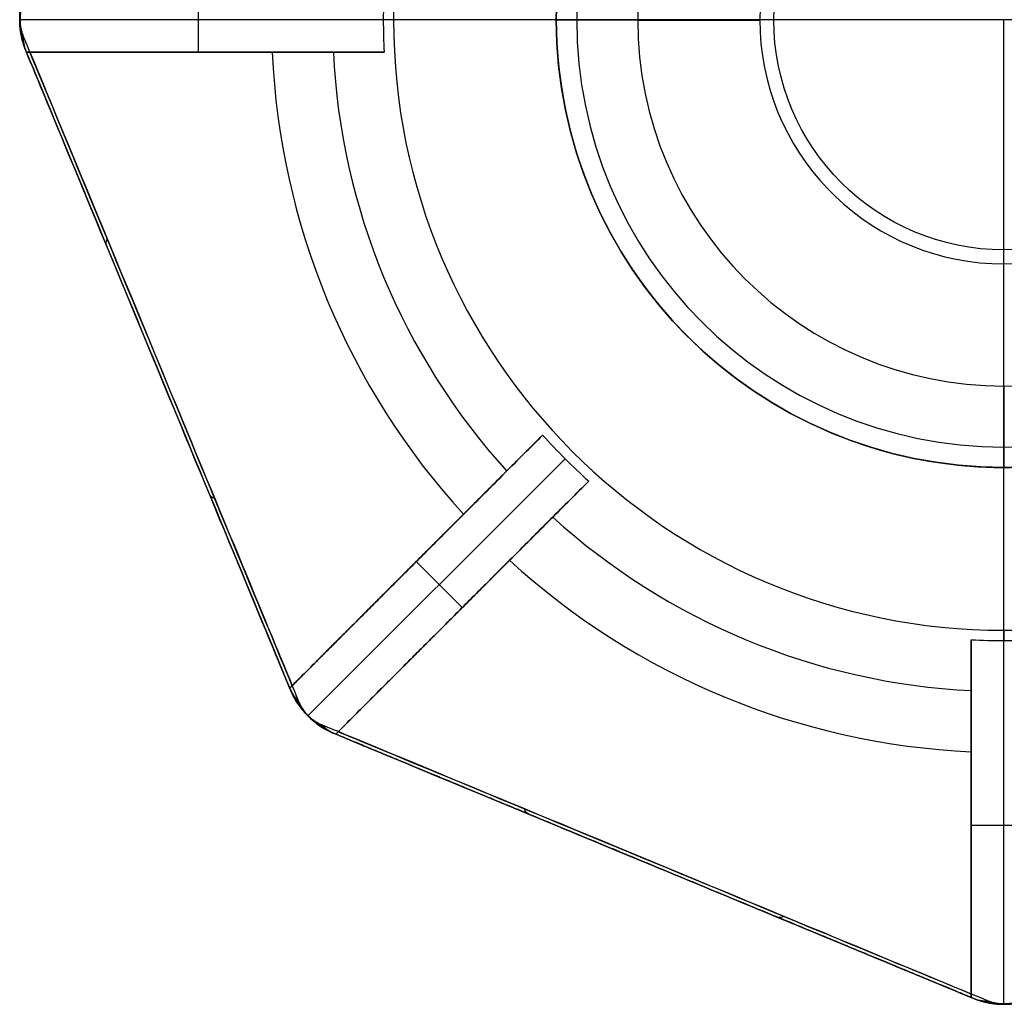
# Model space of a CAD drawing. Header units: millimetres. Extents: x -72 to 78, y -53 to 39.
# Tile 2 of 7: x -22 to 3, y -53 to -29. Entities that reach past the tile are written whole.
import ezdxf

# ---------------------------------------------------------------- set-up
doc = ezdxf.new("R2010")
doc.units = ezdxf.units.MM
doc.header["$MEASUREMENT"] = 0
doc.layers.add('INTF_1', color=7, linetype='Continuous', true_color=0x000000)
doc.layers.add('light', color=7, linetype='Continuous', true_color=0x000000)

msp = doc.modelspace()

# ---------------------------------------------------------------- linework, layer by layer
at = {"layer": 'INTF_1', "color": 150, "true_color": 0x0099ff}
for p, q in [((-21.534, -28.655, -63.466), (-21.534, -28.655, -5.051)), ((-8.345, -28.655, -80.425), (-8.345, -28.655, -82.425)), ((-6.345, -28.655, -80.425), (-8.345, -28.655, -80.425)), ((-8.345, -28.655, -82.425), (-8.345, -28.655, -80.425)), ((-6.345, -28.655, -63.785), (-6.345, -28.655, -80.425)), ((-6.345, -28.655, -80.425), (-6.345, -28.655, -63.785)), ((-6.345, -28.664, -63.785), (-3.345, -28.664, -63.785)), ((-21.382, -29.42, -64.021), (-21.382, -29.42, -5.051)), ((-21.368, -29.455, -5.051), (-21.382, -29.42, -5.051)), ((-21.382, -29.42, -5.051), (-21.382, -29.42, -64.021)), ((-21.382, -29.42, -25.051), (-14.883, -45.11, -25.051)), ((-21.368, -29.455, 14.013), (-21.368, -29.455, -5.051)), ((2.655, -37.655, -63.785), (2.655, -34.655, -63.785)), ((-18.133, -37.265, -69.816), (-18.133, -37.265, 19.714)), ((2.655, -37.655, -80.425), (2.655, -37.655, -63.785)), ((2.655, -37.655, -80.425), (2.655, -39.655, -80.425)), ((2.655, -39.655, -82.425), (2.655, -39.655, -80.425)), ((-14.883, -45.11, -5.051), (-14.897, -45.075, -5.051)), ((-14.897, -45.075, -5.051), (-14.897, -45.075, 14.013)), ((-14.883, -45.11, -64.021), (-14.883, -45.11, -5.051)), ((-14.883, -45.11, -5.051), (-14.883, -45.11, -64.021)), ((-13.766, -46.207, -5.051), (-13.801, -46.192, -5.051)), ((-13.801, -46.192, -5.051), (-13.801, -46.192, -64.021)), ((-13.801, -46.192, -25.051), (1.889, -52.691, -25.051)), ((-13.801, -46.192, -64.021), (-13.801, -46.192, -5.051)), ((-13.766, -46.207, 14.013), (-13.766, -46.207, -5.051)), ((-5.956, -49.442, -69.816), (-5.956, -49.442, 19.714)), ((1.889, -52.691, -5.051), (1.855, -52.677, -5.051)), ((1.855, -52.677, -5.051), (1.855, -52.677, 14.013)), ((1.889, -52.691, -64.021), (1.889, -52.691, -5.051)), ((1.889, -52.691, -5.051), (1.889, -52.691, -64.021)), ((2.655, -52.844, -63.466), (2.655, -52.844, -5.051))]:
    msp.add_line(p, q, dxfattribs=at)
at = {"layer": 'INTF_1'}
for p, q in [((-8.345, -28.655, -82.425), (-8.345, -28.655, -80.925)), ((-8.345, -28.655, -80.925), (-7.845, -28.655, -80.425)), ((-7.845, -28.655, -80.425), (-8.345, -28.655, -80.925)), ((-8.345, -28.655, -80.925), (-8.345, -28.655, -82.425)), ((-7.845, -28.655, -80.425), (-6.345, -28.655, -80.425)), ((-6.845, -28.655, -75.425), (-7.345, -28.655, -75.925)), ((2.655, -39.155, -80.425), (2.655, -37.655, -80.425)), ((2.655, -39.155, -80.425), (2.655, -39.655, -80.925)), ((2.655, -39.655, -82.425), (2.655, -39.655, -80.925))]:
    msp.add_line(p, q, dxfattribs=at)
for centre, radius in [((2.655, -28.655, -82.425), 11), ((2.655, -28.655, -84.386), 5.655)]:
    msp.add_circle(centre, radius, dxfattribs=at)
for centre, radius, start, end in [((2.655, -28.655, -80.925), 11, 0, 180), ((2.655, -28.655, -82.425), 11, 0, 180), ((2.655, -28.655, -81.675), 11, 0, 180), ((2.655, -28.655, -80.925), 11, 0, 180), ((2.655, -28.655, -80.425), 10.5, 0, 180), ((2.655, -28.655, -80.425), 10.5, 0, 180), ((2.655, -28.655, -80.425), 9, 0, 180), ((2.655, -28.655, -82.425), 11, 180, 0), ((2.655, -28.655, -80.925), 11, 180, 360), ((2.655, -28.655, -80.925), 11, 180, 360), ((2.655, -28.655, -82.425), 11, 180, 0), ((2.655, -28.655, -81.675), 11, 180, 0), ((2.655, -28.655, -80.425), 10.5, 180, 0), ((2.655, -28.655, -80.425), 10.5, 180, 0), ((2.655, -28.655, -80.425), 9, 180, 0)]:
    msp.add_arc(centre, radius, start, end, dxfattribs=at)
at = {"layer": 'INTF_1', "color": 150, "true_color": 0x0099ff}
for centre, radius, start, end in [((2.655, -28.655, -80.425), 11, 0, 180), ((2.655, -28.655, -81.425), 11, 0, 180), ((2.655, -28.655, -80.425), 11, 0, 180), ((2.655, -28.655, -80.425), 9, 0, 180), ((2.655, -28.655, -72.105), 9, 0, 180), ((2.655, -28.655, -80.425), 9, 0, 180), ((2.655, -28.655, -63.785), 9, 93.7838, 180), ((2.655, -28.655, -63.785), 9, 93.7838, 180), ((2.655, -28.655, -82.425), 11, 135, 180), ((2.655, -28.655, -82.425), 11, 135, 180), ((2.655, -28.655, -63.785), 6, 95.6809, 270), ((2.655, -28.655, -63.785), 6, 270, 84.3191), ((-19.534, -28.655, -5.051), 2, 157.5, 202.5), ((-19.534, -28.655, -34.536), 2, 157.5, 202.5), ((2.655, -28.655, -82.425), 11, 180, 315), ((2.655, -28.655, -80.425), 11, 180, 0), ((2.655, -28.655, -82.425), 11, 180, 315), ((2.655, -28.655, -80.425), 11, 180, 0), ((2.655, -28.655, -81.425), 11, 180, 0), ((2.655, -28.655, -63.785), 9, 180, 0), ((2.655, -28.655, -63.785), 9, 180, 0), ((2.655, -28.655, -80.425), 9, 180, 0), ((2.655, -28.655, -72.105), 9, 180, 0), ((2.655, -28.655, -80.425), 9, 180, 0), ((-13.035, -44.345, -34.536), 2, 202.5, 247.5), ((2.655, -50.844, -5.051), 2, 247.5, 292.5), ((2.655, -50.844, -34.536), 2, 247.5, 292.5)]:
    msp.add_arc(centre, radius, start, end, dxfattribs=at)
at = {"layer": 'INTF_1', "color": 150, "true_color": 0x0099ff, "extrusion": (1.00967e-15, 1, 7.06445e-16)}
msp.add_arc((-2.655, -60.697, -28.655), 24.354, 296.8512, 353.1896, dxfattribs=at)
at = {"layer": 'INTF_1', "extrusion": (-1.2394e-15, 1, -5.19127e-15)}
msp.add_arc((-2.655, -60.701, -28.655), 24.35, 270, 296.8557, dxfattribs=at)
at = {"layer": 'INTF_1', "extrusion": (-2.77578e-15, 1, -7.56806e-15)}
msp.add_arc((-2.655, -60.701, -28.655), 24.35, 270, 296.8557, dxfattribs=at)
at = {"layer": 'INTF_1', "extrusion": (-2.96969e-16, 1, -2.81449e-15)}
msp.add_arc((-2.655, -60.701, -28.655), 24.35, 243.1443, 270, dxfattribs=at)
at = {"layer": 'INTF_1', "extrusion": (1, 1.34433e-15, 2.07969e-15)}
msp.add_arc((-28.655, -60.701, 2.655), 24.35, 243.1443, 270, dxfattribs=at)
at = {"layer": 'INTF_1', "color": 150, "true_color": 0x0099ff, "extrusion": (-0.13949, 0.336756, 0.931202)}
msp.add_arc((30.013, -5.645, -66.541), 1, 337.0167, 359.9998, dxfattribs=at)
msp.add_arc((30.013, -5.645, -66.541), 1, 337.0167, 359.9998, dxfattribs=at)
at = {"layer": 'INTF_1', "color": 150, "true_color": 0x0099ff, "extrusion": (0.92388, 0.382683, -1.12722e-09)}
msp.add_arc((-27.489, -60.697, -30.934), 9.509, 201.377, 338.623, dxfattribs=at)
msp.add_arc((-27.489, -60.697, -30.934), 9.509, 201.377, 338.623, dxfattribs=at)
at = {"layer": 'INTF_1', "color": 150, "true_color": 0x0099ff, "extrusion": (0.92388, 0.382683, -1.11842e-09)}
msp.add_arc((-27.489, -60.697, -31.013), 9.119, 201.377, 338.623, dxfattribs=at)
msp.add_arc((-27.489, -60.697, -31.013), 9.119, 201.377, 338.623, dxfattribs=at)
at = {"layer": 'INTF_1', "color": 150, "true_color": 0x0099ff, "extrusion": (0.92388, 0.382683, 1.17943e-09)}
msp.add_arc((-27.489, 10.595, -31.013), 9.119, 22.0141, 157.9859, dxfattribs=at)
msp.add_arc((-27.489, 10.595, -31.013), 9.119, 22.0141, 157.9859, dxfattribs=at)
at = {"layer": 'INTF_1', "color": 150, "true_color": 0x0099ff, "extrusion": (-9.78521e-11, 1, -1.96998e-10)}
msp.add_arc((-2.655, 10.595, -29.455), 24.341, 10.4555, 42.3731, dxfattribs=at)
at = {"layer": 'INTF_1', "color": 150, "true_color": 0x0099ff, "extrusion": (0.92388, 0.382683, 1.20096e-09)}
msp.add_arc((-27.489, 10.595, -30.934), 9.509, 27.6787, 152.3213, dxfattribs=at)
msp.add_arc((-27.489, 10.595, -30.934), 9.509, 27.6787, 152.3213, dxfattribs=at)
at = {"layer": 'INTF_1', "color": 150, "true_color": 0x0099ff, "extrusion": (1.00645e-08, 1.21822e-08, 1)}
msp.add_arc((2.655, -28.655, 27), 18, 182.5473, 222.4527, dxfattribs=at)
at = {"layer": 'INTF_1', "color": 150, "true_color": 0x0099ff, "extrusion": (-0.356356, 0.860319, 0.364502)}
msp.add_arc((30.013, -55.62, -47.722), 1, 337.0169, 360, dxfattribs=at)
at = {"layer": 'INTF_1', "color": 150, "true_color": 0x0099ff, "extrusion": (1, -3.43159e-17, -9.47248e-17)}
msp.add_arc((-28.655, -60.697, 2.655), 24.354, 186.8104, 243.1482, dxfattribs=at)
at = {"layer": 'INTF_1', "color": 150, "true_color": 0x0099ff, "extrusion": (-0.356789, 0.861365, 0.361597)}
msp.add_arc((30.013, 28.937, -21.798), 1, 360, 22.9831, dxfattribs=at)
at = {"layer": 'INTF_1', "color": 150, "true_color": 0x0099ff, "extrusion": (-1.49562e-09, 1.57301e-08, 1)}
msp.add_arc((2.655, -28.655, 27), 18, 227.5473, 267.4527, dxfattribs=at)
at = {"layer": 'INTF_1', "color": 150, "true_color": 0x0099ff, "extrusion": (0.92388, 0.382683, -1.11925e-09)}
msp.add_arc((-27.489, -60.697, -31.013), 9.119, 201.377, 203.6194, dxfattribs=at)
at = {"layer": 'INTF_1', "color": 150, "true_color": 0x0099ff, "extrusion": (-2.62078e-09, -2.62078e-09, 1)}
msp.add_arc((-13.035, -44.345, -5.051), 2, 202.5, 247.5, dxfattribs=at)
at = {"layer": 'INTF_1', "color": 150, "true_color": 0x0099ff, "extrusion": (0.139488, -0.336757, 0.931203)}
msp.add_arc((-30.013, -56.841, -46.501), 1, 180.0002, 202.9833, dxfattribs=at)
msp.add_arc((-30.013, -56.841, -46.501), 1, 180.0002, 202.9833, dxfattribs=at)
at = {"layer": 'INTF_1', "color": 150, "true_color": 0x0099ff, "extrusion": (0.139489, -0.336756, 0.931202)}
msp.add_arc((-30.013, -56.841, -46.501), 1, 182.9811, 202.9831, dxfattribs=at)
at = {"layer": 'INTF_1', "color": 150, "true_color": 0x0099ff, "extrusion": (-0.336757, 0.139488, 0.931202)}
msp.add_arc((46.958, -18.748, -61.412), 1, 337.0167, 359.9998, dxfattribs=at)
msp.add_arc((46.958, -18.748, -61.412), 1, 337.0167, 359.9998, dxfattribs=at)
at = {"layer": 'INTF_1', "color": 150, "true_color": 0x0099ff, "extrusion": (0.382683, 0.92388, -1.07091e-09)}
msp.add_arc((-13.418, -60.697, -47.878), 9.509, 201.377, 338.623, dxfattribs=at)
msp.add_arc((-13.418, -60.697, -47.878), 9.509, 201.377, 338.623, dxfattribs=at)
at = {"layer": 'INTF_1', "color": 150, "true_color": 0x0099ff, "extrusion": (0.382683, 0.92388, 1.17939e-09)}
msp.add_arc((-13.418, 10.595, -47.958), 9.119, 22.0141, 157.9859, dxfattribs=at)
msp.add_arc((-13.418, 10.595, -47.958), 9.119, 22.0141, 157.9859, dxfattribs=at)
at = {"layer": 'INTF_1', "color": 150, "true_color": 0x0099ff, "extrusion": (0.382683, 0.92388, 1.20051e-09)}
msp.add_arc((-13.418, 10.595, -47.878), 9.509, 27.6787, 152.3213, dxfattribs=at)
msp.add_arc((-13.418, 10.595, -47.878), 9.509, 27.6787, 152.3213, dxfattribs=at)
at = {"layer": 'INTF_1', "color": 150, "true_color": 0x0099ff, "extrusion": (0.860319, -0.356356, -0.364502)}
msp.add_arc((-46.958, -60.749, 34.619), 1, 180, 202.9831, dxfattribs=at)
at = {"layer": 'INTF_1', "color": 150, "true_color": 0x0099ff, "extrusion": (0.861365, -0.356789, -0.361597)}
msp.add_arc((-46.958, 23.849, 8.679), 1, 157.0169, 180, dxfattribs=at)
at = {"layer": 'INTF_1', "color": 150, "true_color": 0x0099ff, "extrusion": (0.382683, 0.92388, -1.11913e-09)}
msp.add_arc((-13.418, -60.697, -47.958), 9.119, 201.377, 203.6335, dxfattribs=at)
at = {"layer": 'INTF_1', "color": 150, "true_color": 0x0099ff, "extrusion": (0.336756, -0.13949, 0.931203)}
msp.add_arc((-46.957, -43.738, -51.63), 1, 180.0002, 202.9833, dxfattribs=at)
msp.add_arc((-46.957, -43.738, -51.63), 1, 180.0002, 202.9833, dxfattribs=at)
at = {"layer": 'INTF_1', "color": 150, "true_color": 0x0099ff, "extrusion": (0.336756, -0.139489, 0.931202)}
msp.add_arc((-46.958, -43.738, -51.63), 1, 180.0007, 202.9831, dxfattribs=at)
at = {"layer": 'INTF_1', "color": 150, "true_color": 0x0099ff}
for points, knots in [([(-21.382, -27.889, -64.021), (-21.399, -27.929, -63.966), (-21.43, -28.012, -63.858), (-21.467, -28.133, -63.726), (-21.49, -28.234, -63.638), (-21.503, -28.3, -63.59), (-21.512, -28.355, -63.554), (-21.52, -28.415, -63.522), (-21.526, -28.472, -63.498), (-21.53, -28.523, -63.483), (-21.533, -28.564, -63.474), (-21.534, -28.607, -63.468), (-21.535, -28.651, -63.466), (-21.534, -28.697, -63.467), (-21.533, -28.74, -63.473), (-21.531, -28.781, -63.482), (-21.527, -28.832, -63.497), (-21.521, -28.891, -63.52), (-21.51, -28.971, -63.563), (-21.494, -29.058, -63.623), (-21.467, -29.175, -63.725), (-21.43, -29.296, -63.857), (-21.399, -29.38, -63.966), (-21.382, -29.42, -64.021)], [0, 0, 0, 0, 0.125, 0.25, 0.3125, 0.34375, 0.375, 0.40625, 0.4375, 0.453125, 0.46875, 0.484375, 0.5, 0.515625, 0.53125, 0.546875, 0.5625, 0.59375, 0.625, 0.6875, 0.75, 0.875, 1, 1, 1, 1]), ([(-21.382, -29.42, -64.021), (-21.399, -29.38, -63.966), (-21.43, -29.296, -63.857), (-21.467, -29.175, -63.725), (-21.494, -29.058, -63.623), (-21.51, -28.971, -63.563), (-21.521, -28.891, -63.52), (-21.527, -28.832, -63.497), (-21.531, -28.781, -63.482), (-21.533, -28.74, -63.473), (-21.534, -28.697, -63.467), (-21.535, -28.651, -63.466), (-21.534, -28.607, -63.468), (-21.533, -28.564, -63.474), (-21.53, -28.523, -63.483), (-21.526, -28.472, -63.498), (-21.52, -28.415, -63.522), (-21.512, -28.355, -63.554), (-21.503, -28.3, -63.59), (-21.49, -28.234, -63.638), (-21.467, -28.133, -63.726), (-21.43, -28.012, -63.858), (-21.399, -27.929, -63.966), (-21.382, -27.889, -64.021)], [-1, -1, -1, -1, -0.875, -0.75, -0.6875, -0.625, -0.59375, -0.5625, -0.546875, -0.53125, -0.515625, -0.5, -0.484375, -0.46875, -0.453125, -0.4375, -0.40625, -0.375, -0.34375, -0.3125, -0.25, -0.125, 0, 0, 0, 0]), ([(-21.435, -28.068, -64.093), (-21.445, -28.099, -64.037), (-21.466, -28.164, -63.926), (-21.489, -28.257, -63.792), (-21.504, -28.334, -63.702), (-21.512, -28.384, -63.652), (-21.518, -28.426, -63.616), (-21.524, -28.472, -63.583), (-21.527, -28.516, -63.559), (-21.53, -28.555, -63.543), (-21.531, -28.586, -63.533), (-21.532, -28.619, -63.527), (-21.533, -28.652, -63.525), (-21.532, -28.687, -63.527), (-21.532, -28.719, -63.533), (-21.53, -28.751, -63.542), (-21.528, -28.79, -63.557), (-21.524, -28.834, -63.581), (-21.517, -28.896, -63.625), (-21.507, -28.962, -63.687), (-21.489, -29.052, -63.79), (-21.466, -29.145, -63.926), (-21.445, -29.21, -64.037), (-21.435, -29.241, -64.093)], [0.1104, 0.1104, 0.1104, 0.1104, 0.368407, 0.626415, 0.755419, 0.819921, 0.884423, 0.948925, 1.013427, 1.045678, 1.077929, 1.11018, 1.142431, 1.174682, 1.206933, 1.239184, 1.271435, 1.335937, 1.400438, 1.529442, 1.658446, 1.916454, 2.174462, 2.174462, 2.174462, 2.174462]), ([(-21.448, -28.256, -64.163), (-21.457, -28.276, -64.106), (-21.473, -28.32, -63.993), (-21.492, -28.383, -63.856), (-21.504, -28.435, -63.764), (-21.511, -28.47, -63.714), (-21.516, -28.498, -63.677), (-21.52, -28.53, -63.643), (-21.523, -28.56, -63.618), (-21.525, -28.586, -63.602), (-21.526, -28.607, -63.593), (-21.527, -28.63, -63.587), (-21.527, -28.653, -63.584), (-21.527, -28.677, -63.586), (-21.526, -28.699, -63.592), (-21.525, -28.721, -63.601), (-21.523, -28.747, -63.617), (-21.52, -28.778, -63.641), (-21.515, -28.82, -63.686), (-21.506, -28.865, -63.749), (-21.492, -28.926, -63.854), (-21.473, -28.989, -63.992), (-21.457, -29.033, -64.106), (-21.448, -29.054, -64.163)], [-0.9999999, -0.9999999, -0.9999999, -0.9999999, -0.875, -0.75, -0.6875, -0.65625, -0.625, -0.59375, -0.5625, -0.546875, -0.53125, -0.515625, -0.5, -0.484375, -0.46875, -0.453125, -0.4375, -0.40625, -0.375, -0.3124999, -0.2499999, -0.1249999, 0, 0, 0, 0]), ([(-21.448, -29.054, -64.163), (-21.457, -29.033, -64.106), (-21.473, -28.989, -63.992), (-21.492, -28.926, -63.854), (-21.506, -28.865, -63.749), (-21.515, -28.82, -63.686), (-21.52, -28.778, -63.641), (-21.523, -28.747, -63.617), (-21.525, -28.721, -63.601), (-21.526, -28.699, -63.592), (-21.527, -28.677, -63.586), (-21.527, -28.653, -63.584), (-21.527, -28.63, -63.587), (-21.526, -28.607, -63.593), (-21.525, -28.586, -63.602), (-21.523, -28.56, -63.618), (-21.52, -28.53, -63.643), (-21.516, -28.498, -63.677), (-21.511, -28.47, -63.714), (-21.504, -28.435, -63.764), (-21.492, -28.383, -63.856), (-21.473, -28.32, -63.993), (-21.457, -28.276, -64.106), (-21.448, -28.256, -64.163)], [0, 0, 0, 0, 0.1249999, 0.2499999, 0.3124999, 0.375, 0.40625, 0.4375, 0.453125, 0.46875, 0.484375, 0.5, 0.515625, 0.53125, 0.546875, 0.5625, 0.59375, 0.625, 0.65625, 0.6875, 0.75, 0.875, 0.9999999, 0.9999999, 0.9999999, 0.9999999]), ([(-21.527, -28.676, -63.587), (-21.529, -28.68, -63.567), (-21.533, -28.686, -63.527), (-21.534, -28.693, -63.488), (-21.534, -28.696, -63.468)], [0.0849886, 0.0849886, 0.0849886, 0.0849886, 0.2990096, 0.5130306, 0.5130306, 0.5130306, 0.5130306]), ([(-21.526, -28.699, -63.592), (-21.529, -28.706, -63.573), (-21.532, -28.719, -63.533), (-21.533, -28.733, -63.493), (-21.533, -28.74, -63.474)], [0.0849886, 0.0849886, 0.0849886, 0.0849886, 0.2990096, 0.5130306, 0.5130306, 0.5130306, 0.5130306]), ([(-21.525, -28.72, -63.601), (-21.528, -28.731, -63.582), (-21.531, -28.751, -63.542), (-21.531, -28.771, -63.502), (-21.53, -28.781, -63.482)], [0.0849886, 0.0849886, 0.0849886, 0.0849886, 0.2990096, 0.5130306, 0.5130306, 0.5130306, 0.5130306]), ([(-21.524, -28.74, -63.613), (-21.526, -28.754, -63.593), (-21.529, -28.78, -63.553), (-21.529, -28.806, -63.513), (-21.528, -28.819, -63.493)], [0.0849886, 0.0849886, 0.0849886, 0.0849886, 0.2990096, 0.5130306, 0.5130306, 0.5130306, 0.5130306]), ([(-21.52, -28.777, -63.642), (-21.523, -28.796, -63.622), (-21.525, -28.833, -63.582), (-21.523, -28.871, -63.541), (-21.521, -28.889, -63.521)], [0.0849886, 0.0849886, 0.0849886, 0.0849886, 0.2990096, 0.5130306, 0.5130306, 0.5130306, 0.5130306]), ([(-21.516, -28.809, -63.675), (-21.518, -28.832, -63.655), (-21.52, -28.88, -63.614), (-21.516, -28.927, -63.573), (-21.512, -28.95, -63.553)], [0.0849886, 0.0849886, 0.0849886, 0.0849886, 0.2990096, 0.5130306, 0.5130306, 0.5130306, 0.5130306]), ([(-21.506, -28.863, -63.749), (-21.509, -28.896, -63.729), (-21.509, -28.96, -63.687), (-21.5, -29.024, -63.645), (-21.494, -29.055, -63.624)], [0.0849886, 0.0849886, 0.0849886, 0.0849886, 0.2990096, 0.5130306, 0.5130306, 0.5130306, 0.5130306]), ([(-21.496, -28.91, -63.828), (-21.498, -28.949, -63.808), (-21.497, -29.028, -63.765), (-21.483, -29.106, -63.721), (-21.474, -29.144, -63.7)], [0.0849886, 0.0849886, 0.0849886, 0.0849886, 0.2990096, 0.5130306, 0.5130306, 0.5130306, 0.5130306]), ([(-21.473, -28.987, -63.993), (-21.475, -29.039, -63.972), (-21.47, -29.143, -63.927), (-21.446, -29.244, -63.881), (-21.43, -29.293, -63.858)], [0.0849886, 0.0849886, 0.0849886, 0.0849886, 0.2990096, 0.5130306, 0.5130306, 0.5130306, 0.5130306]), ([(-21.282, -29.455, 15.013), (-21.301, -29.455, 14.909), (-21.333, -29.455, 14.697), (-21.361, -29.455, 14.364), (-21.368, -29.455, 14.132), (-21.368, -29.455, 14.013)], [0.0000001, 0.0000001, 0.0000001, 0.0000001, 0.3333333, 0.6666667, 1, 1, 1, 1]), ([(-14.897, -45.075, 14.013), (-14.897, -45.075, 14.132), (-14.893, -45.071, 14.364), (-14.873, -45.051, 14.698), (-14.85, -45.028, 14.909), (-14.837, -45.015, 15.013)], [0, 0, 0, 0, 0.3333333, 0.6666667, 0.9999999, 0.9999999, 0.9999999, 0.9999999]), ([(-14.883, -45.11, -64.021), (-14.867, -45.15, -63.966), (-14.83, -45.231, -63.858), (-14.77, -45.342, -63.726), (-14.716, -45.43, -63.638), (-14.678, -45.486, -63.59), (-14.646, -45.531, -63.554), (-14.609, -45.579, -63.522), (-14.573, -45.624, -63.498), (-14.54, -45.663, -63.483), (-14.512, -45.694, -63.474), (-14.483, -45.725, -63.468), (-14.452, -45.757, -63.466), (-14.42, -45.788, -63.467), (-14.388, -45.818, -63.473), (-14.357, -45.846, -63.482), (-14.319, -45.879, -63.497), (-14.273, -45.916, -63.52), (-14.208, -45.965, -63.563), (-14.136, -46.015, -63.623), (-14.034, -46.079, -63.725), (-13.922, -46.139, -63.857), (-13.84, -46.176, -63.966), (-13.801, -46.192, -64.021)], [0, 0, 0, 0, 0.125, 0.25, 0.3125, 0.34375, 0.375, 0.40625, 0.4375, 0.453125, 0.46875, 0.484375, 0.5, 0.515625, 0.53125, 0.546875, 0.5625, 0.59375, 0.625, 0.6875, 0.75, 0.875, 1, 1, 1, 1]), ([(-13.801, -46.192, -64.021), (-13.84, -46.176, -63.966), (-13.922, -46.139, -63.857), (-14.034, -46.079, -63.725), (-14.136, -46.015, -63.623), (-14.208, -45.965, -63.563), (-14.273, -45.916, -63.52), (-14.319, -45.879, -63.497), (-14.357, -45.846, -63.482), (-14.388, -45.818, -63.473), (-14.42, -45.788, -63.467), (-14.452, -45.757, -63.466), (-14.483, -45.725, -63.468), (-14.512, -45.694, -63.474), (-14.54, -45.663, -63.483), (-14.573, -45.624, -63.498), (-14.609, -45.579, -63.522), (-14.646, -45.531, -63.554), (-14.678, -45.486, -63.59), (-14.716, -45.43, -63.638), (-14.77, -45.342, -63.726), (-14.83, -45.231, -63.858), (-14.867, -45.15, -63.966), (-14.883, -45.11, -64.021)], [-1, -1, -1, -1, -0.875, -0.75, -0.6875, -0.625, -0.59375, -0.5625, -0.546875, -0.53125, -0.515625, -0.5, -0.484375, -0.46875, -0.453125, -0.4375, -0.40625, -0.375, -0.34375, -0.3125, -0.25, -0.125, 0, 0, 0, 0]), ([(-14.642, -45.48, -63.994), (-14.68, -45.445, -63.972), (-14.75, -45.367, -63.928), (-14.805, -45.279, -63.881), (-14.827, -45.233, -63.859)], [0.0849886, 0.0849886, 0.0849886, 0.0849886, 0.2990096, 0.5130306, 0.5130306, 0.5130306, 0.5130306]), ([(-14.794, -45.274, -64.093), (-14.779, -45.303, -64.037), (-14.748, -45.363, -63.926), (-14.699, -45.445, -63.792), (-14.655, -45.511, -63.702), (-14.625, -45.552, -63.652), (-14.6, -45.586, -63.616), (-14.571, -45.622, -63.583), (-14.543, -45.656, -63.559), (-14.517, -45.685, -63.543), (-14.496, -45.708, -63.533), (-14.474, -45.732, -63.527), (-14.45, -45.756, -63.525), (-14.426, -45.78, -63.527), (-14.402, -45.803, -63.533), (-14.378, -45.824, -63.542), (-14.349, -45.85, -63.557), (-14.315, -45.879, -63.581), (-14.267, -45.917, -63.625), (-14.213, -45.957, -63.687), (-14.137, -46.008, -63.79), (-14.054, -46.057, -63.926), (-13.994, -46.089, -64.037), (-13.964, -46.103, -64.093)], [0.1104, 0.1104, 0.1104, 0.1104, 0.368407, 0.626415, 0.755419, 0.819921, 0.884423, 0.948925, 1.013427, 1.045678, 1.077929, 1.11018, 1.142431, 1.174682, 1.206933, 1.239184, 1.271435, 1.335937, 1.400438, 1.529442, 1.658446, 1.916454, 2.174462, 2.174462, 2.174462, 2.174462]), ([(-14.603, -45.55, -63.83), (-14.633, -45.524, -63.809), (-14.688, -45.467, -63.767), (-14.733, -45.402, -63.723), (-14.754, -45.368, -63.701)], [0.0849886, 0.0849886, 0.0849886, 0.0849886, 0.2990096, 0.5130306, 0.5130306, 0.5130306, 0.5130306]), ([(-14.578, -45.59, -63.752), (-14.603, -45.569, -63.731), (-14.649, -45.523, -63.689), (-14.688, -45.472, -63.647), (-14.706, -45.445, -63.626)], [0.0849886, 0.0849886, 0.0849886, 0.0849886, 0.2990096, 0.5130306, 0.5130306, 0.5130306, 0.5130306]), ([(-14.563, -45.612, -63.714), (-14.585, -45.593, -63.693), (-14.626, -45.554, -63.652), (-14.661, -45.51, -63.611), (-14.677, -45.486, -63.59)], [0.0849886, 0.0849886, 0.0849886, 0.0849886, 0.2990096, 0.5130306, 0.5130306, 0.5130306, 0.5130306]), ([(-14.671, -45.416, -64.163), (-14.662, -45.436, -64.106), (-14.643, -45.479, -63.993), (-14.612, -45.537, -63.856), (-14.583, -45.583, -63.764), (-14.564, -45.611, -63.714), (-14.547, -45.635, -63.677), (-14.528, -45.66, -63.643), (-14.509, -45.684, -63.618), (-14.492, -45.704, -63.602), (-14.477, -45.72, -63.593), (-14.462, -45.736, -63.587), (-14.446, -45.753, -63.584), (-14.429, -45.769, -63.586), (-14.413, -45.785, -63.592), (-14.396, -45.799, -63.601), (-14.376, -45.817, -63.617), (-14.353, -45.836, -63.641), (-14.319, -45.862, -63.686), (-14.281, -45.888, -63.749), (-14.228, -45.921, -63.854), (-14.17, -45.952, -63.992), (-14.127, -45.971, -64.106), (-14.106, -45.98, -64.163)], [-0.9999999, -0.9999999, -0.9999999, -0.9999999, -0.875, -0.75, -0.6875, -0.65625, -0.625, -0.59375, -0.5625, -0.546875, -0.53125, -0.515625, -0.5, -0.484375, -0.46875, -0.453125, -0.4375, -0.40625, -0.375, -0.3124999, -0.2499999, -0.1249999, 0, 0, 0, 0]), ([(-14.106, -45.98, -64.163), (-14.127, -45.971, -64.106), (-14.17, -45.952, -63.992), (-14.228, -45.921, -63.854), (-14.281, -45.888, -63.749), (-14.319, -45.862, -63.686), (-14.353, -45.836, -63.641), (-14.376, -45.817, -63.617), (-14.396, -45.799, -63.601), (-14.413, -45.785, -63.592), (-14.429, -45.769, -63.586), (-14.446, -45.753, -63.584), (-14.462, -45.736, -63.587), (-14.477, -45.72, -63.593), (-14.492, -45.704, -63.602), (-14.509, -45.684, -63.618), (-14.528, -45.66, -63.643), (-14.547, -45.635, -63.677), (-14.564, -45.611, -63.714), (-14.583, -45.583, -63.764), (-14.612, -45.537, -63.856), (-14.643, -45.479, -63.993), (-14.662, -45.436, -64.106), (-14.671, -45.416, -64.163)], [0, 0, 0, 0, 0.1249999, 0.2499999, 0.3124999, 0.375, 0.40625, 0.4375, 0.453125, 0.46875, 0.484375, 0.5, 0.515625, 0.53125, 0.546875, 0.5625, 0.59375, 0.625, 0.65625, 0.6875, 0.75, 0.875, 0.9999999, 0.9999999, 0.9999999, 0.9999999]), ([(-14.547, -45.635, -63.677), (-14.565, -45.62, -63.657), (-14.6, -45.587, -63.617), (-14.631, -45.551, -63.575), (-14.645, -45.531, -63.555)], [0.0849886, 0.0849886, 0.0849886, 0.0849886, 0.2990096, 0.5130306, 0.5130306, 0.5130306, 0.5130306]), ([(-14.527, -45.661, -63.644), (-14.542, -45.649, -63.624), (-14.571, -45.624, -63.584), (-14.596, -45.595, -63.543), (-14.608, -45.58, -63.523)], [0.0849886, 0.0849886, 0.0849886, 0.0849886, 0.2990096, 0.5130306, 0.5130306, 0.5130306, 0.5130306]), ([(-14.504, -45.689, -63.615), (-14.516, -45.681, -63.595), (-14.537, -45.664, -63.555), (-14.556, -45.644, -63.515), (-14.564, -45.634, -63.495)], [0.0849886, 0.0849886, 0.0849886, 0.0849886, 0.2990096, 0.5130306, 0.5130306, 0.5130306, 0.5130306]), ([(-14.491, -45.704, -63.603), (-14.5, -45.698, -63.583), (-14.517, -45.686, -63.543), (-14.532, -45.671, -63.503), (-14.539, -45.663, -63.483)], [0.0849886, 0.0849886, 0.0849886, 0.0849886, 0.2990096, 0.5130306, 0.5130306, 0.5130306, 0.5130306]), ([(-14.477, -45.72, -63.593), (-14.484, -45.716, -63.574), (-14.496, -45.709, -63.534), (-14.507, -45.699, -63.494), (-14.512, -45.694, -63.474)], [0.0849886, 0.0849886, 0.0849886, 0.0849886, 0.2990096, 0.5130306, 0.5130306, 0.5130306, 0.5130306]), ([(-14.462, -45.736, -63.587), (-14.466, -45.735, -63.568), (-14.474, -45.732, -63.528), (-14.48, -45.728, -63.488), (-14.483, -45.725, -63.469)], [0.0849886, 0.0849886, 0.0849886, 0.0849886, 0.2990096, 0.5130306, 0.5130306, 0.5130306, 0.5130306]), ([(-14.446, -45.753, -63.585), (-14.448, -45.754, -63.565), (-14.45, -45.756, -63.526), (-14.452, -45.757, -63.486), (-14.452, -45.757, -63.466)], [0.0849886, 0.0849886, 0.0849886, 0.0849886, 0.2990096, 0.5130306, 0.5130306, 0.5130306, 0.5130306]), ([(-14.429, -45.769, -63.587), (-14.428, -45.773, -63.567), (-14.426, -45.78, -63.527), (-14.422, -45.786, -63.488), (-14.42, -45.788, -63.468)], [0.0849886, 0.0849886, 0.0849886, 0.0849886, 0.2990096, 0.5130306, 0.5130306, 0.5130306, 0.5130306]), ([(-14.353, -45.835, -63.642), (-14.341, -45.85, -63.622), (-14.317, -45.878, -63.582), (-14.289, -45.903, -63.541), (-14.274, -45.915, -63.521)], [0.0849886, 0.0849886, 0.0849886, 0.0849886, 0.2990096, 0.5130306, 0.5130306, 0.5130306, 0.5130306]), ([(-14.328, -45.855, -63.675), (-14.312, -45.873, -63.655), (-14.28, -45.908, -63.614), (-14.244, -45.938, -63.573), (-14.225, -45.952, -63.553)], [0.0849886, 0.0849886, 0.0849886, 0.0849886, 0.2990096, 0.5130306, 0.5130306, 0.5130306, 0.5130306]), ([(-14.282, -45.887, -63.749), (-14.261, -45.911, -63.729), (-14.215, -45.957, -63.687), (-14.164, -45.996, -63.645), (-14.138, -46.013, -63.624)], [0.0849886, 0.0849886, 0.0849886, 0.0849886, 0.2990096, 0.5130306, 0.5130306, 0.5130306, 0.5130306]), ([(-14.242, -45.912, -63.828), (-14.216, -45.941, -63.808), (-14.159, -45.996, -63.765), (-14.094, -46.042, -63.721), (-14.061, -46.062, -63.7)], [0.0849886, 0.0849886, 0.0849886, 0.0849886, 0.2990096, 0.5130306, 0.5130306, 0.5130306, 0.5130306]), ([(-14.171, -45.951, -63.993), (-14.136, -45.989, -63.972), (-14.058, -46.059, -63.927), (-13.97, -46.114, -63.881), (-13.924, -46.136, -63.858)], [0.0849886, 0.0849886, 0.0849886, 0.0849886, 0.2990096, 0.5130306, 0.5130306, 0.5130306, 0.5130306]), ([(-13.705, -46.146, 15.013), (-13.719, -46.16, 14.909), (-13.741, -46.182, 14.697), (-13.762, -46.202, 14.364), (-13.766, -46.207, 14.132), (-13.766, -46.207, 14.013)], [0.0000001, 0.0000001, 0.0000001, 0.0000001, 0.3333333, 0.6666667, 1, 1, 1, 1]), ([(1.855, -52.677, 14.013), (1.855, -52.677, 14.132), (1.855, -52.671, 14.364), (1.855, -52.642, 14.698), (1.855, -52.61, 14.909), (1.855, -52.591, 15.013)], [0, 0, 0, 0, 0.3333334, 0.6666667, 0.9999999, 0.9999999, 0.9999999, 0.9999999]), ([(1.889, -52.691, -64.021), (1.929, -52.708, -63.966), (2.012, -52.739, -63.858), (2.133, -52.776, -63.726), (2.234, -52.799, -63.638), (2.3, -52.812, -63.59), (2.355, -52.821, -63.554), (2.415, -52.83, -63.522), (2.472, -52.836, -63.498), (2.523, -52.839, -63.483), (2.564, -52.842, -63.474), (2.607, -52.843, -63.468), (2.651, -52.844, -63.466), (2.697, -52.843, -63.467), (2.74, -52.842, -63.473), (2.781, -52.84, -63.482), (2.832, -52.836, -63.497), (2.891, -52.83, -63.52), (2.971, -52.819, -63.563), (3.058, -52.803, -63.623), (3.175, -52.776, -63.725), (3.296, -52.74, -63.857), (3.38, -52.708, -63.966), (3.42, -52.691, -64.021)], [0, 0, 0, 0, 0.125, 0.25, 0.3125, 0.34375, 0.375, 0.40625, 0.4375, 0.453125, 0.46875, 0.484375, 0.5, 0.515625, 0.53125, 0.546875, 0.5625, 0.59375, 0.625, 0.6875, 0.75, 0.875, 1, 1, 1, 1]), ([(3.42, -52.691, -64.021), (3.38, -52.708, -63.966), (3.296, -52.74, -63.857), (3.175, -52.776, -63.725), (3.058, -52.803, -63.623), (2.971, -52.819, -63.563), (2.891, -52.83, -63.52), (2.832, -52.836, -63.497), (2.781, -52.84, -63.482), (2.74, -52.842, -63.473), (2.697, -52.843, -63.467), (2.651, -52.844, -63.466), (2.607, -52.843, -63.468), (2.564, -52.842, -63.474), (2.523, -52.839, -63.483), (2.472, -52.836, -63.498), (2.415, -52.83, -63.522), (2.355, -52.821, -63.554), (2.3, -52.812, -63.59), (2.234, -52.799, -63.638), (2.133, -52.776, -63.726), (2.012, -52.739, -63.858), (1.929, -52.708, -63.966), (1.889, -52.691, -64.021)], [-1, -1, -1, -1, -0.875, -0.75, -0.6875, -0.625, -0.59375, -0.5625, -0.546875, -0.53125, -0.515625, -0.5, -0.484375, -0.46875, -0.453125, -0.4375, -0.40625, -0.375, -0.34375, -0.3125, -0.25, -0.125, 0, 0, 0, 0]), ([(2.321, -52.782, -63.994), (2.27, -52.784, -63.972), (2.165, -52.779, -63.928), (2.064, -52.755, -63.881), (2.016, -52.739, -63.859)], [0.0849886, 0.0849886, 0.0849886, 0.0849886, 0.2990096, 0.5130306, 0.5130306, 0.5130306, 0.5130306]), ([(2.068, -52.744, -64.093), (2.099, -52.754, -64.037), (2.164, -52.775, -63.926), (2.257, -52.798, -63.792), (2.334, -52.814, -63.702), (2.384, -52.822, -63.652), (2.426, -52.828, -63.616), (2.472, -52.833, -63.583), (2.516, -52.837, -63.559), (2.555, -52.839, -63.543), (2.586, -52.841, -63.533), (2.619, -52.842, -63.527), (2.652, -52.842, -63.525), (2.687, -52.842, -63.527), (2.719, -52.841, -63.533), (2.751, -52.839, -63.542), (2.79, -52.837, -63.557), (2.834, -52.833, -63.581), (2.896, -52.826, -63.625), (2.962, -52.816, -63.687), (3.052, -52.799, -63.79), (3.145, -52.775, -63.926), (3.21, -52.755, -64.037), (3.241, -52.744, -64.093)], [0.1104, 0.1104, 0.1104, 0.1104, 0.368407, 0.626415, 0.755419, 0.819921, 0.884423, 0.948925, 1.013427, 1.045678, 1.077929, 1.11018, 1.142431, 1.174682, 1.206933, 1.239184, 1.271435, 1.335937, 1.400438, 1.529442, 1.658446, 1.916454, 2.174462, 2.174462, 2.174462, 2.174462]), ([(2.399, -52.805, -63.83), (2.359, -52.807, -63.809), (2.28, -52.806, -63.767), (2.202, -52.792, -63.723), (2.164, -52.782, -63.701)], [0.0849886, 0.0849886, 0.0849886, 0.0849886, 0.2990096, 0.5130306, 0.5130306, 0.5130306, 0.5130306]), ([(2.444, -52.815, -63.752), (2.412, -52.818, -63.731), (2.347, -52.818, -63.689), (2.283, -52.809, -63.647), (2.251, -52.803, -63.626)], [0.0849886, 0.0849886, 0.0849886, 0.0849886, 0.2990096, 0.5130306, 0.5130306, 0.5130306, 0.5130306]), ([(3.054, -52.757, -64.163), (3.033, -52.766, -64.106), (2.989, -52.782, -63.992), (2.926, -52.802, -63.854), (2.865, -52.816, -63.749), (2.82, -52.824, -63.686), (2.778, -52.83, -63.641), (2.747, -52.833, -63.617), (2.721, -52.835, -63.601), (2.699, -52.836, -63.592), (2.677, -52.836, -63.586), (2.653, -52.837, -63.584), (2.63, -52.836, -63.587), (2.607, -52.836, -63.593), (2.586, -52.834, -63.602), (2.56, -52.832, -63.618), (2.53, -52.829, -63.643), (2.498, -52.825, -63.677), (2.47, -52.82, -63.714), (2.435, -52.814, -63.764), (2.383, -52.801, -63.856), (2.32, -52.782, -63.993), (2.276, -52.766, -64.106), (2.256, -52.757, -64.163)], [0, 0, 0, 0, 0.1249999, 0.2499999, 0.3124999, 0.375, 0.40625, 0.4375, 0.453125, 0.46875, 0.484375, 0.5, 0.515625, 0.53125, 0.546875, 0.5625, 0.59375, 0.625, 0.65625, 0.6875, 0.75, 0.875, 0.9999999, 0.9999999, 0.9999999, 0.9999999]), ([(2.256, -52.757, -64.163), (2.276, -52.766, -64.106), (2.32, -52.782, -63.993), (2.383, -52.801, -63.856), (2.435, -52.814, -63.764), (2.47, -52.82, -63.714), (2.498, -52.825, -63.677), (2.53, -52.829, -63.643), (2.56, -52.832, -63.618), (2.586, -52.834, -63.602), (2.607, -52.836, -63.593), (2.63, -52.836, -63.587), (2.653, -52.837, -63.584), (2.677, -52.836, -63.586), (2.699, -52.836, -63.592), (2.721, -52.835, -63.601), (2.747, -52.833, -63.617), (2.778, -52.83, -63.641), (2.82, -52.824, -63.686), (2.865, -52.816, -63.749), (2.926, -52.802, -63.854), (2.989, -52.782, -63.992), (3.033, -52.766, -64.106), (3.054, -52.757, -64.163)], [-0.9999999, -0.9999999, -0.9999999, -0.9999999, -0.875, -0.75, -0.6875, -0.65625, -0.625, -0.59375, -0.5625, -0.546875, -0.53125, -0.515625, -0.5, -0.484375, -0.46875, -0.453125, -0.4375, -0.40625, -0.375, -0.3124999, -0.2499999, -0.1249999, 0, 0, 0, 0]), ([(2.47, -52.82, -63.714), (2.442, -52.822, -63.693), (2.385, -52.823, -63.652), (2.329, -52.817, -63.611), (2.301, -52.812, -63.59)], [0.0849886, 0.0849886, 0.0849886, 0.0849886, 0.2990096, 0.5130306, 0.5130306, 0.5130306, 0.5130306]), ([(2.499, -52.825, -63.677), (2.475, -52.827, -63.657), (2.427, -52.829, -63.617), (2.379, -52.825, -63.575), (2.356, -52.821, -63.555)], [0.0849886, 0.0849886, 0.0849886, 0.0849886, 0.2990096, 0.5130306, 0.5130306, 0.5130306, 0.5130306]), ([(2.53, -52.829, -63.644), (2.511, -52.832, -63.624), (2.473, -52.834, -63.584), (2.435, -52.832, -63.543), (2.416, -52.829, -63.523)], [0.0849886, 0.0849886, 0.0849886, 0.0849886, 0.2990096, 0.5130306, 0.5130306, 0.5130306, 0.5130306]), ([(2.566, -52.833, -63.615), (2.553, -52.835, -63.595), (2.526, -52.838, -63.555), (2.499, -52.838, -63.515), (2.485, -52.836, -63.495)], [0.0849886, 0.0849886, 0.0849886, 0.0849886, 0.2990096, 0.5130306, 0.5130306, 0.5130306, 0.5130306]), ([(2.586, -52.834, -63.603), (2.576, -52.837, -63.583), (2.555, -52.84, -63.543), (2.534, -52.84, -63.503), (2.524, -52.839, -63.483)], [0.0849886, 0.0849886, 0.0849886, 0.0849886, 0.2990096, 0.5130306, 0.5130306, 0.5130306, 0.5130306]), ([(2.608, -52.836, -63.593), (2.6, -52.838, -63.574), (2.586, -52.841, -63.534), (2.572, -52.842, -63.494), (2.565, -52.842, -63.474)], [0.0849886, 0.0849886, 0.0849886, 0.0849886, 0.2990096, 0.5130306, 0.5130306, 0.5130306, 0.5130306]), ([(2.63, -52.836, -63.587), (2.626, -52.839, -63.568), (2.619, -52.842, -63.528), (2.611, -52.843, -63.488), (2.608, -52.843, -63.469)], [0.0849886, 0.0849886, 0.0849886, 0.0849886, 0.2990096, 0.5130306, 0.5130306, 0.5130306, 0.5130306]), ([(2.653, -52.837, -63.585), (2.653, -52.839, -63.565), (2.652, -52.842, -63.526), (2.652, -52.844, -63.486), (2.652, -52.844, -63.466)], [0.0849886, 0.0849886, 0.0849886, 0.0849886, 0.2990096, 0.5130306, 0.5130306, 0.5130306, 0.5130306])]:
    msp.add_open_spline(points, degree=3, knots=knots, dxfattribs=at)
for points, weights in [([(-14.837, -45.015, 15.013), (-13.944, -44.121, 21.858), (-10.626, -40.804, 27)], [1, 0.961459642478, 1]), ([(-9.495, -41.936, 27), (-12.812, -45.253, 21.858), (-13.705, -46.146, 15.013)], [1, 0.961459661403, 1]), ([(1.855, -52.591, 15.013), (1.855, -51.328, 21.858), (1.855, -46.637, 27)], [1, 0.961459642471, 1])]:
    msp.add_rational_spline(points, weights, degree=2, dxfattribs=at)
for points in [[(-14.413, -45.785, -63.592), (-14.409, -45.791, -63.573), (-14.402, -45.803, -63.533), (-14.393, -45.813, -63.493), (-14.388, -45.818, -63.474)], [(-14.397, -45.799, -63.601), (-14.391, -45.808, -63.582), (-14.379, -45.824, -63.542), (-14.365, -45.839, -63.502), (-14.358, -45.845, -63.482)], [(-14.381, -45.812, -63.613), (-14.374, -45.823, -63.593), (-14.357, -45.844, -63.553), (-14.338, -45.862, -63.513), (-14.328, -45.87, -63.493)]]:
    msp.add_open_spline(points, degree=3, dxfattribs=at)
for points, weights, knots in [([(-13.801, -46.192, -64.021), (-11.705, -47.06, -69.816), (-5.956, -49.442, -69.816), (-0.206, -51.823, -69.816), (1.889, -52.691, -64.021)], [1, 0.825984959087, 1, 0.825985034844, 1], [-21.842955, -21.842955, -21.842955, -10.921476, -10.921476, 0, 0, 0]), ([(1.889, -52.691, -64.021), (-0.206, -51.823, -69.816), (-5.956, -49.442, -69.816), (-11.705, -47.06, -69.816), (-13.801, -46.192, -64.021)], [1, 0.825985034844, 1, 0.825984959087, 1], [0, 0, 0, 10.921476, 10.921476, 21.842955, 21.842955, 21.842955])]:
    msp.add_rational_spline(points, weights, degree=2, knots=knots, dxfattribs=at)
at = {"layer": 'light', "color": 150, "true_color": 0x0099ff}
for p, q in [((-17.138, -29.455, -5.051), (-17.138, -27.855, -5.051)), ((-12.345, -28.655, -8), (-12.598, -28.655, -5.051)), ((-21.382, -29.42, -5.051), (-21.368, -29.455, -5.051)), ((-21.368, -29.455, -5.051), (-12.577, -29.455, -5.051)), ((-12.577, -29.455, -5.051), (-21.368, -29.455, -5.051)), ((-21.368, -29.455, -5.051), (-21.368, -29.455, 14.013)), ((-21.368, -29.455, 10.975), (-13.953, -29.455, 10.975)), ((-16.972, -29.455, -5.051), (-16.972, -29.455, 24.991)), ((-14.897, -45.075, -5.051), (-8.682, -38.859, -5.051)), ((-8.682, -38.859, -5.051), (-14.897, -45.075, -5.051)), ((-14.45, -45.759, -5.051), (-8.131, -39.44, -5.051)), ((-9.654, -39.832, 10.975), (-14.897, -45.075, 10.975)), ((-13.766, -46.207, -5.051), (-7.55, -39.991, -5.051)), ((-7.55, -39.991, -5.051), (-13.766, -46.207, -5.051)), ((-13.766, -46.207, 10.975), (-8.523, -40.963, 10.975)), ((-11.79, -41.967, 24.991), (-11.79, -41.967, -5.051)), ((-10.658, -43.099, -5.051), (-11.79, -41.967, -5.051)), ((-10.658, -43.099, 24.991), (-10.658, -43.099, -5.051)), ((2.655, -43.655, -8), (2.655, -43.907, -5.051)), ((2.655, -43.907, -5.051), (2.655, -43.655, -8)), ((1.855, -43.886, -5.051), (1.855, -52.677, -5.051)), ((1.855, -52.677, -5.051), (1.855, -43.886, -5.051)), ((2.655, -52.844, -5.051), (2.655, -43.907, -5.051)), ((-14.897, -45.075, 14.013), (-14.897, -45.075, -5.051)), ((-14.897, -45.075, -5.051), (-14.883, -45.11, -5.051)), ((1.855, -45.262, 10.975), (1.855, -52.677, 10.975)), ((-13.801, -46.192, -5.051), (-13.766, -46.207, -5.051)), ((-13.766, -46.207, -5.051), (-13.766, -46.207, 14.013)), ((1.855, -48.282, -5.051), (1.855, -48.282, 24.991)), ((3.455, -48.447, -5.051), (1.855, -48.447, -5.051)), ((1.855, -52.677, -5.051), (1.889, -52.691, -5.051)), ((1.855, -52.677, 14.013), (1.855, -52.677, -5.051))]:
    msp.add_line(p, q, dxfattribs=at)
for centre, radius, start, end in [((2.655, -28.655, -8), 15, 90, 270), ((2.655, -28.655, -8), 15, 270, 90), ((-19.534, -28.655, -5.051), 2, 157.5, 202.5), ((2.655, -28.655, -5.051), 15.253, 176.9935, 183.0065), ((2.655, -28.655, -5.051), 15.253, 176.9935, 183.0065), ((2.655, -28.655, 9.5), 16.5, 182.7789, 222.2211), ((2.655, -28.655, 9.5), 16.5, 227.7789, 267.2211), ((2.655, -50.844, -5.051), 2, 247.5, 292.5)]:
    msp.add_arc(centre, radius, start, end, dxfattribs=at)
at = {"layer": 'light', "color": 150, "true_color": 0x0099ff, "extrusion": (-9.78521e-11, 1, -1.96998e-10)}
msp.add_arc((-2.655, 10.595, -29.455), 24.341, 10.4555, 42.3731, dxfattribs=at)
at = {"layer": 'light', "color": 150, "true_color": 0x0099ff, "extrusion": (1.00645e-08, 1.21822e-08, 1)}
msp.add_arc((2.655, -28.655, 27), 18, 182.5473, 222.4527, dxfattribs=at)
at = {"layer": 'light', "color": 150, "true_color": 0x0099ff, "extrusion": (3.36899e-08, 3.48505e-08, 1)}
msp.add_arc((2.655, -28.655, -5.051), 15.253, 221.9935, 228.0065, dxfattribs=at)
msp.add_arc((2.655, -28.655, -5.051), 15.253, 221.9935, 228.0065, dxfattribs=at)
at = {"layer": 'light', "color": 150, "true_color": 0x0099ff, "extrusion": (-1.49562e-09, 1.57301e-08, 1)}
msp.add_arc((2.655, -28.655, 27), 18, 227.5473, 267.4527, dxfattribs=at)
at = {"layer": 'light', "color": 150, "true_color": 0x0099ff, "extrusion": (4.43049e-09, 1.45449e-07, 1)}
msp.add_arc((2.655, -28.655, -5.051), 15.253, 266.9935, 270, dxfattribs=at)
msp.add_arc((2.655, -28.655, -5.051), 15.253, 266.9935, 270, dxfattribs=at)
at = {"layer": 'light', "color": 150, "true_color": 0x0099ff, "extrusion": (-4.43049e-09, 1.45449e-07, 1)}
msp.add_arc((2.655, -28.655, -5.051), 15.253, 270, 273.0065, dxfattribs=at)
msp.add_arc((2.655, -28.655, -5.051), 15.253, 270, 273.0065, dxfattribs=at)
at = {"layer": 'light', "color": 150, "true_color": 0x0099ff, "extrusion": (-2.62078e-09, -2.62078e-09, 1)}
msp.add_arc((-13.035, -44.345, -5.051), 2, 202.5, 247.5, dxfattribs=at)
at = {"layer": 'light', "color": 150, "true_color": 0x0099ff}
for points, knots in [([(-21.368, -29.455, 14.013), (-21.368, -29.455, 14.132), (-21.361, -29.455, 14.364), (-21.333, -29.455, 14.697), (-21.301, -29.455, 14.909), (-21.282, -29.455, 15.013)], [-1, -1, -1, -1, -0.6666667, -0.3333333, -0.0000001, -0.0000001, -0.0000001, -0.0000001]), ([(-14.837, -45.015, 15.013), (-14.85, -45.028, 14.909), (-14.873, -45.051, 14.698), (-14.893, -45.071, 14.364), (-14.897, -45.075, 14.132), (-14.897, -45.075, 14.013)], [-0.9999999, -0.9999999, -0.9999999, -0.9999999, -0.6666667, -0.3333333, 0, 0, 0, 0]), ([(-13.766, -46.207, 14.013), (-13.766, -46.207, 14.132), (-13.762, -46.202, 14.364), (-13.741, -46.182, 14.697), (-13.719, -46.16, 14.909), (-13.705, -46.146, 15.013)], [-1, -1, -1, -1, -0.6666667, -0.3333333, -0.0000001, -0.0000001, -0.0000001, -0.0000001]), ([(1.855, -52.591, 15.013), (1.855, -52.61, 14.909), (1.855, -52.642, 14.698), (1.855, -52.671, 14.364), (1.855, -52.677, 14.132), (1.855, -52.677, 14.013)], [-0.9999999, -0.9999999, -0.9999999, -0.9999999, -0.6666667, -0.3333334, 0, 0, 0, 0])]:
    msp.add_open_spline(points, degree=3, knots=knots, dxfattribs=at)
for points in [[(-12.577, -29.455, -5.051), (-12.788, -29.455, -2.598), (-13.219, -29.455, 2.422), (-13.893, -29.455, 10.277), (-14.601, -29.455, 18.531), (-15.083, -29.455, 24.149), (-15.328, -29.455, 27)], [(-15.328, -29.455, 27), (-15.083, -29.455, 24.149), (-14.601, -29.455, 18.531), (-13.893, -29.455, 10.277), (-13.219, -29.455, 2.422), (-12.788, -29.455, -2.598), (-12.577, -29.455, -5.051)], [(-10.626, -40.804, 27), (-10.451, -40.629, 24.106), (-10.107, -40.285, 18.437), (-9.611, -39.789, 10.262), (-9.139, -39.317, 2.494), (-8.832, -39.01, -2.564), (-8.682, -38.859, -5.051)], [(-8.682, -38.859, -5.051), (-8.832, -39.01, -2.564), (-9.139, -39.317, 2.494), (-9.611, -39.789, 10.262), (-10.107, -40.285, 18.437), (-10.451, -40.629, 24.106), (-10.626, -40.804, 27)], [(-7.55, -39.991, -5.051), (-7.699, -40.14, -2.598), (-8.004, -40.444, 2.422), (-8.48, -40.921, 10.277), (-8.981, -41.422, 18.531), (-9.322, -41.763, 24.149), (-9.495, -41.936, 27)], [(-9.495, -41.936, 27), (-9.322, -41.763, 24.149), (-8.981, -41.422, 18.531), (-8.48, -40.921, 10.277), (-8.004, -40.444, 2.422), (-7.699, -40.14, -2.598), (-7.55, -39.991, -5.051)], [(1.855, -46.637, 27), (1.855, -46.389, 24.106), (1.855, -45.902, 18.437), (1.855, -45.201, 10.262), (1.855, -44.534, 2.494), (1.855, -44.1, -2.564), (1.855, -43.886, -5.051)], [(1.855, -43.886, -5.051), (1.855, -44.1, -2.564), (1.855, -44.534, 2.494), (1.855, -45.201, 10.262), (1.855, -45.902, 18.437), (1.855, -46.389, 24.106), (1.855, -46.637, 27)]]:
    msp.add_open_spline(points, degree=3, dxfattribs=at)
for points, weights in [([(-10.626, -40.804, 27), (-13.944, -44.121, 21.858), (-14.837, -45.015, 15.013)], [1, 0.961459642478, 1]), ([(-13.705, -46.146, 15.013), (-12.812, -45.253, 21.858), (-9.495, -41.936, 27)], [1, 0.961459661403, 1]), ([(1.855, -46.637, 27), (1.855, -51.328, 21.858), (1.855, -52.591, 15.013)], [1, 0.961459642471, 1])]:
    msp.add_rational_spline(points, weights, degree=2, dxfattribs=at)

doc.saveas('drawing.dxf')
